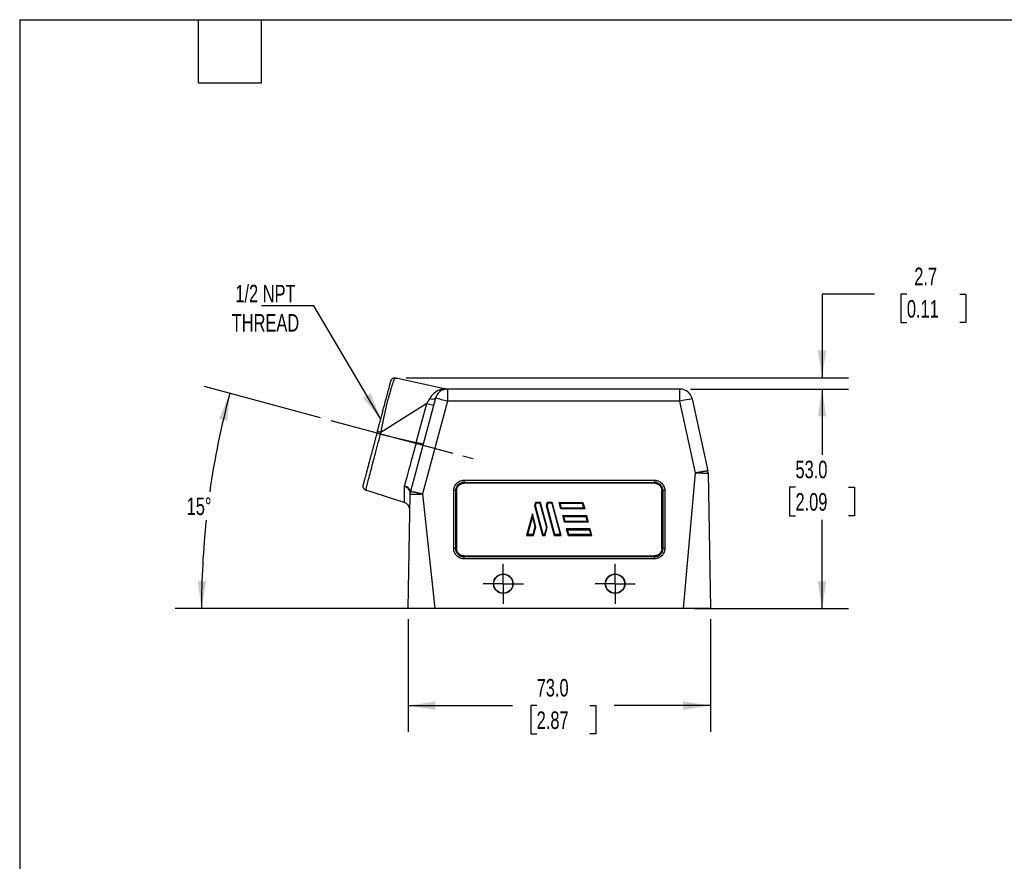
# Model space of a CAD drawing. Header units: millimetres. Extents: x 13 to 546, y 13 to 419.
# Tile 2 of 3: x 13 to 250, y 216 to 419. Entities that reach past the tile are written whole.
import ezdxf

# ---------------------------------------------------------------- set-up
doc = ezdxf.new("R2010")
doc.units = ezdxf.units.MM
doc.header["$LTSCALE"] = 2
doc.linetypes.add('SLD-Center', pattern=[19.05, 15.24, -1.27, 1.27, -1.27])
doc.linetypes.add('SLD-Solid', pattern=[0])
doc.layers.add('CENTER', color=40, linetype='SLD-Center')
doc.layers.add('DIMENSIONS', color=140, linetype='SLD-Solid', lineweight=25)
doc.layers.add('TEXT', color=140, linetype='SLD-Solid', lineweight=25)
doc.styles.add('SLDTEXTSTYLE0', font='TXT', dxfattribs={"width": 0.7})
doc.dimstyles.new('SLDDIMSTYLE0', dxfattribs={"dimtxt": 4.316016, "dimasz": 6.604, "dimexe": 0, "dimexo": 0.0625, "dimgap": 1.079004, "dimtad": 0, "dimtih": 1, "dimtoh": 1, "dimrnd": 1e-09, "dimzin": 4, "dimdsep": 46, "dimtxsty": 'SLDTEXTSTYLE0', "dimsah": 1, "dimcen": 0.09, "dimadec": 0, "dimazin": 1, "dimtfac": 1, "dimtofl": 0, "dimtmove": 0, "dimatfit": 3, "dimfxl": 0, "dimfrac": 2, "dimtolj": 1, "dimtzin": 12, "dimarcsym": 0})
doc.dimstyles.new('SLDDIMSTYLE3', dxfattribs={"dimtxt": 4.316016, "dimasz": 6.604, "dimexe": 0, "dimexo": 0.0625, "dimgap": 1.079004, "dimtad": 0, "dimtih": 1, "dimtoh": 1, "dimrnd": 1e-09, "dimzin": 12, "dimdsep": 46, "dimtxsty": 'SLDTEXTSTYLE0', "dimsah": 1, "dimcen": 0.09, "dimadec": 0, "dimazin": 3, "dimtfac": 1, "dimtmove": 0, "dimatfit": 0, "dimfxl": 0, "dimfrac": 2, "dimtolj": 1, "dimtzin": 12, "dimarcsym": 0})
doc.dimstyles.new('SLDDIMSTYLE4', dxfattribs={"dimtxt": 4.316016, "dimasz": 6.604, "dimexe": 0, "dimexo": 0.0625, "dimgap": 1.079004, "dimtad": 0, "dimtih": 1, "dimtoh": 1, "dimdec": 4, "dimlfac": 2, "dimzin": 12, "dimdsep": 46, "dimtxsty": 'SLDTEXTSTYLE0', "dimsah": 1, "dimcen": 0.09, "dimadec": 0, "dimazin": 3, "dimtfac": 1, "dimtdec": 0, "dimtofl": 0, "dimtmove": 0, "dimatfit": 3, "dimfxl": 0, "dimfrac": 2, "dimtolj": 1, "dimtzin": 12, "dimarcsym": 0})
doc.dimstyles.new('SLDDIMSTYLE5', dxfattribs={"dimtxt": 0.18, "dimasz": 6.604, "dimexe": 0, "dimexo": 0.0625, "dimgap": 0, "dimtad": 0, "dimtih": 1, "dimtoh": 1, "dimdec": 0, "dimrnd": 1e-09, "dimzin": 0, "dimdsep": 46, "dimtxsty": 'Standard', "dimsah": 1, "dimcen": 0.09, "dimadec": 0, "dimazin": 0, "dimtfac": 6.604, "dimtdec": 0, "dimtofl": 0, "dimtmove": 0, "dimatfit": 3, "dimfxl": 0, "dimfrac": 2, "dimtolj": 1, "dimtzin": 0, "dimarcsym": 0})

# ---------------------------------------------------------------- blocks, each defined once
blk = doc.blocks.new('_D_6')
at = {"layer": 'DIMENSIONS'}
for p, q in [((174.68, 329.91), (212.8, 329.91)), ((206.45, 329.91), (206.45, 314.02)), ((200.03, 306.2), (198.59, 306.2)), ((198.59, 306.2), (198.59, 299.34)), ((212.86, 306.2), (214.31, 306.2)), ((214.31, 306.2), (214.31, 299.34)), ((198.59, 299.34), (200.03, 299.34)), ((206.45, 276.91), (206.45, 298.37)), ((214.31, 299.34), (212.86, 299.34)), ((175.54, 276.91), (212.8, 276.91))]:
    blk.add_line(p, q, dxfattribs=at)
for points in [[(206.45, 329.91), (205.43, 323.31), (207.46, 323.31)], [(206.45, 276.91), (207.46, 283.52), (205.43, 283.52)]]:
    blk.add_solid(points, dxfattribs=at)
at = {"layer": 'DIMENSIONS', "char_height": 4.233, "attachment_point": 1, "style": 'SLDTEXTSTYLE0'}
for s, insert in [('53.0', (200.03, 312.62)), ('2.09', (200.03, 304.8))]:
    blk.add_mtext(s, dxfattribs=dict(at, insert=insert))
blk = doc.blocks.new('_D_7')
at = {"layer": 'DIMENSIONS'}
for p, q in [((219.15, 352.81), (206.45, 352.81)), ((206.45, 352.81), (206.45, 332.63)), ((226.93, 352.81), (225.48, 352.81)), ((225.48, 352.81), (225.48, 345.95)), ((239.75, 352.81), (241.2, 352.81)), ((241.2, 352.81), (241.2, 345.95)), ((225.48, 345.95), (226.93, 345.95)), ((241.2, 345.95), (239.75, 345.95)), ((106.04, 332.63), (212.8, 332.63)), ((174.68, 329.91), (212.8, 329.91)), ((206.45, 329.91), (206.45, 317.21))]:
    blk.add_line(p, q, dxfattribs=at)
for points in [[(206.45, 332.63), (207.46, 339.23), (205.43, 339.23)], [(206.45, 329.91), (205.43, 323.31), (207.46, 323.31)]]:
    blk.add_solid(points, dxfattribs=at)
at = {"layer": 'DIMENSIONS', "char_height": 4.233, "attachment_point": 1, "style": 'SLDTEXTSTYLE0'}
for s, insert in [('2.7', (228.72, 359.23)), ('0.11', (226.93, 351.41))]:
    blk.add_mtext(s, dxfattribs=dict(at, insert=insert))
blk = doc.blocks.new('_D_8')
at = {"layer": 'DIMENSIONS'}
for p, q in [((106.48, 274.37), (106.48, 247.15)), ((179.48, 274.37), (179.48, 247.15)), ((106.48, 253.5), (131.7, 253.5)), ((137.54, 253.5), (136.09, 253.5)), ((136.09, 253.5), (136.09, 246.64)), ((150.37, 253.5), (151.82, 253.5)), ((151.82, 253.5), (151.82, 246.64)), ((179.48, 253.5), (156.22, 253.5)), ((136.09, 246.64), (137.54, 246.64)), ((151.82, 246.64), (150.37, 246.64))]:
    blk.add_line(p, q, dxfattribs=at)
for points in [[(106.48, 253.5), (113.09, 252.48), (113.09, 254.51)], [(179.48, 253.5), (172.88, 254.51), (172.88, 252.48)]]:
    blk.add_solid(points, dxfattribs=at)
at = {"layer": 'DIMENSIONS', "char_height": 4.233, "attachment_point": 1, "style": 'SLDTEXTSTYLE0'}
for s, insert in [('73.0', (137.54, 259.92)), ('2.87', (137.54, 252.09))]:
    blk.add_mtext(s, dxfattribs=dict(at, insert=insert))
blk = doc.blocks.new('_D_9')
at = {"layer": 'DIMENSIONS'}
for p, q in [((85.37, 322.99), (57.31, 330.5)), ((110.43, 276.91), (50.26, 276.91))]:
    blk.add_line(p, q, dxfattribs=at)
for start, end in [(165.0056, 171.9214), (173.894, 180)]:
    blk.add_arc((257.38, 276.91), 200.78, start, end, dxfattribs=at)
for points in [[(63.44, 328.86), (60.85, 322.7), (62.82, 322.21)], [(56.61, 276.91), (57.73, 283.5), (55.7, 283.53)]]:
    blk.add_solid(points, dxfattribs=at)
at = {"layer": 'DIMENSIONS', "insert": (53.02, 303.73), "char_height": 4.233, "attachment_point": 1, "style": 'SLDTEXTSTYLE0'}
blk.add_mtext('15°', dxfattribs=at)
blk = doc.blocks.new('SW_CENTERMARKSYMBOL_4')
at = {"layer": 'CENTER', "color": 0}
for p, q in [((0, 2.54), (0, 4.84)), ((0, 0), (0, 2.54)), ((-2.54, 0), (-4.84, 0)), ((0, 0), (-2.54, 0)), ((0, 0), (0, -2.54)), ((0, 0), (2.54, 0)), ((2.54, 0), (4.84, 0)), ((0, -2.54), (0, -4.84))]:
    blk.add_line(p, q, dxfattribs=at)
blk = doc.blocks.new('SW_CENTERMARKSYMBOL_5')
at = {"layer": 'CENTER', "color": 0}
for p, q in [((0, 2.54), (0, 4.84)), ((0, 0), (0, 2.54)), ((-2.54, 0), (-4.84, 0)), ((0, 0), (-2.54, 0)), ((0, 0), (0, -2.54)), ((0, 0), (2.54, 0)), ((2.54, 0), (4.84, 0)), ((0, -2.54), (0, -4.84))]:
    blk.add_line(p, q, dxfattribs=at)

msp = doc.modelspace()

# ---------------------------------------------------------------- linework, layer by layer
for p, q in [((103.908464, 332.543132), (115.562802, 329.959428)), ((115.985645, 329.914404), (115.985645, 326.966761)), ((172.139564, 329.914404), (115.985645, 329.914404)), ((172.139564, 326.966761), (172.139564, 329.914404)), ((110.995116, 326.454295), (99.941276, 319.459665)), ((113.087867, 327.690861), (107.051263, 305.161948)), ((108.474843, 317.048512), (110.995116, 326.454295)), ((115.985645, 326.966761), (109.996051, 304.613295)), ((110.995116, 326.454295), (112.638538, 326.013942)), ((172.139564, 326.966761), (115.985645, 326.966761)), ((175.88966, 309.723797), (172.139564, 326.966761)), ((175.071036, 327.551956), (178.853046, 310.162248)), ((98.957399, 319.247848), (99.07635, 319.691553)), ((99.822325, 319.01596), (99.941276, 319.459665)), ((99.822326, 319.015964), (108.474843, 317.048512)), ((110.118266, 316.608158), (108.474843, 317.048512)), ((172.995326, 276.914404), (175.88966, 309.723797)), ((178.910591, 309.67082), (179.482356, 276.914404)), ((120.000004, 307.905038), (165.964581, 307.905038)), ((120.000004, 307.905038), (120.000004, 307.396388)), ((120.000004, 307.396388), (165.964581, 307.396388)), ((120.000004, 307.396388), (120.005262, 307.391129)), ((120.005262, 307.391129), (165.959323, 307.391129)), ((120.005262, 307.187669), (120.005262, 307.391129)), ((165.959323, 307.187669), (120.005262, 307.187669)), ((165.959323, 307.391129), (165.964581, 307.396388)), ((165.959323, 307.391129), (165.959323, 307.187669)), ((165.964581, 307.905038), (165.964581, 307.396388)), ((105.569529, 302.566008), (96.262238, 305.500586)), ((106.482356, 276.914404), (106.964777, 304.552256)), ((109.996051, 304.613295), (112.967226, 276.914404)), ((117.495367, 291.435824), (117.499623, 305.40618)), ((117.995291, 291.427097), (117.999547, 305.397454)), ((118.005018, 305.391982), (117.999547, 305.397454)), ((118.000765, 291.432572), (118.005018, 305.391982)), ((118.204988, 305.388492), (118.200735, 291.429082)), ((167.76385, 291.429082), (167.759597, 305.388492)), ((167.965038, 305.397454), (167.959566, 305.391982)), ((167.959566, 305.391982), (167.963819, 291.432572)), ((167.965038, 305.397454), (167.969294, 291.427097)), ((168.464961, 305.40618), (168.469218, 291.435824)), ((137.249851, 302.570546), (137.042473, 301.7966)), ((137.249528, 301.7966), (137.403316, 302.370546)), ((137.249851, 302.570546), (137.403316, 302.370546)), ((138.491536, 302.570546), (137.249851, 302.570546)), ((138.338071, 302.370546), (137.403316, 302.370546)), ((138.338071, 302.370546), (138.491536, 302.570546)), ((138.338071, 302.370546), (139.902423, 296.532304)), ((140.109478, 296.532304), (138.491536, 302.570546)), ((140.070979, 302.570546), (139.8636, 301.7966)), ((140.224444, 302.370546), (140.070656, 301.7966)), ((140.224444, 302.370546), (140.070979, 302.570546)), ((141.312664, 302.570546), (140.070979, 302.570546)), ((141.159198, 302.370546), (140.224444, 302.370546)), ((141.159198, 302.370546), (141.312664, 302.570546)), ((141.159198, 302.370546), (143.195612, 294.770546)), ((143.456257, 294.570546), (141.312664, 302.570546)), ((143.397824, 300.970546), (142.969106, 302.570546)), ((143.229751, 302.370546), (142.969106, 302.570546)), ((142.969106, 302.570546), (148.714889, 302.570546)), ((143.55129, 301.170546), (143.229751, 302.370546)), ((143.229751, 302.370546), (148.561423, 302.370546)), ((148.561423, 302.370546), (148.714889, 302.570546)), ((148.561423, 302.370546), (148.882962, 301.170546)), ((148.714889, 302.570546), (149.143607, 300.970546)), ((136.498953, 299.768155), (135.106257, 294.570546)), ((136.498953, 299.768155), (136.498953, 298.995415)), ((137.327174, 296.677193), (136.498953, 299.768155)), ((137.249528, 301.7966), (137.042473, 301.7966)), ((137.042473, 301.7966), (138.978688, 294.570546)), ((139.132153, 294.770546), (137.249528, 301.7966)), ((139.8636, 301.7966), (140.070656, 301.7966)), ((139.8636, 301.7966), (141.799816, 294.570546)), ((141.953281, 294.770546), (140.070656, 301.7966)), ((143.55129, 301.170546), (143.397824, 300.970546)), ((149.143607, 300.970546), (143.397824, 300.970546)), ((148.882962, 301.170546), (143.55129, 301.170546)), ((149.143607, 300.970546), (148.882962, 301.170546)), ((135.366903, 294.770546), (136.498953, 298.995415)), ((136.498953, 298.995415), (137.120118, 296.677193)), ((144.255262, 297.770546), (143.826543, 299.370546)), ((144.087188, 299.170546), (143.826543, 299.370546)), ((143.826543, 299.370546), (149.572326, 299.370546)), ((144.408727, 297.970546), (144.087188, 299.170546)), ((144.087188, 299.170546), (149.418861, 299.170546)), ((144.255262, 297.770546), (144.408727, 297.970546)), ((150.001045, 297.770546), (144.255262, 297.770546)), ((149.7404, 297.970546), (144.408727, 297.970546)), ((149.418861, 299.170546), (149.572326, 299.370546)), ((149.418861, 299.170546), (149.7404, 297.970546)), ((149.572326, 299.370546), (150.001045, 297.770546)), ((149.7404, 297.970546), (150.001045, 297.770546)), ((137.120118, 296.677193), (136.609234, 294.770546)), ((136.762699, 294.570546), (137.327174, 296.677193)), ((137.120118, 296.677193), (137.327174, 296.677193)), ((139.902423, 296.532304), (139.430362, 294.770546)), ((139.583827, 294.570546), (140.109478, 296.532304)), ((139.902423, 296.532304), (140.109478, 296.532304)), ((144.683981, 296.170546), (145.112699, 294.570546)), ((144.683981, 296.170546), (144.944626, 295.970546)), ((150.429763, 296.170546), (144.683981, 296.170546)), ((145.266165, 294.770546), (144.944626, 295.970546)), ((144.944626, 295.970546), (150.276298, 295.970546)), ((150.276298, 295.970546), (150.429763, 296.170546)), ((150.276298, 295.970546), (150.597837, 294.770546)), ((150.858482, 294.570546), (150.429763, 296.170546)), ((135.366903, 294.770546), (135.106257, 294.570546)), ((135.106257, 294.570546), (136.762699, 294.570546)), ((136.609234, 294.770546), (135.366903, 294.770546)), ((136.609234, 294.770546), (136.762699, 294.570546)), ((139.132153, 294.770546), (138.978688, 294.570546)), ((138.978688, 294.570546), (139.583827, 294.570546)), ((139.430362, 294.770546), (139.132153, 294.770546)), ((139.430362, 294.770546), (139.583827, 294.570546)), ((141.953281, 294.770546), (141.799816, 294.570546)), ((141.799816, 294.570546), (143.456257, 294.570546)), ((143.195612, 294.770546), (141.953281, 294.770546)), ((143.195612, 294.770546), (143.456257, 294.570546)), ((145.266165, 294.770546), (145.112699, 294.570546)), ((145.112699, 294.570546), (150.858482, 294.570546)), ((150.597837, 294.770546), (145.266165, 294.770546)), ((150.597837, 294.770546), (150.858482, 294.570546)), ((117.995291, 291.427097), (118.000765, 291.432572)), ((167.963819, 291.432572), (167.969294, 291.427097)), ((119.999912, 289.432328), (119.994224, 289.42664)), ((119.994224, 288.935443), (119.994224, 289.42664)), ((165.970361, 289.42664), (119.994224, 289.42664)), ((165.970361, 288.935443), (119.994224, 288.935443)), ((119.999912, 289.432328), (119.999912, 289.628807)), ((119.999912, 289.628807), (165.964673, 289.628807)), ((165.964673, 289.432328), (119.999912, 289.432328)), ((165.964673, 289.628807), (165.964673, 289.432328)), ((165.970361, 289.42664), (165.964673, 289.432328)), ((165.970361, 288.935443), (165.970361, 289.42664)), ((172.995326, 276.914404), (112.967226, 276.914404))]:
    msp.add_line(p, q)
at = {"flags": 128}
for points in [[(99.822326, 319.015964), (99.648961, 319.062441), (99.484784, 319.106456), (99.335292, 319.146534), (99.205492, 319.181333), (99.099732, 319.209688), (99.021553, 319.230649), (98.973573, 319.243514), (98.9574, 319.247852)], [(99.941276, 319.459665), (99.767911, 319.506142), (99.603733, 319.550156), (99.454242, 319.590234), (99.324442, 319.625034), (99.218682, 319.653388), (99.140503, 319.674349), (99.092523, 319.687214), (99.07635, 319.691553)]]:
    msp.add_lwpolyline(points, dxfattribs=at)
for centre, radius in [((129.482356, 282.914763), 2.361386), ((129.482356, 282.914404), 2.299384), ((156.482356, 282.914763), 2.361386), ((156.482356, 282.914404), 2.299384)]:
    msp.add_circle(centre, radius)
for centre, radius, start, end in [((115.985645, 326.914404), 3, 90, 165), ((115.974037, 331.81439), 1.9, 257.5, 270.13572547), ((172.139564, 326.914404), 3, 12.26992876, 90), ((112.346227, 329.174534), 1.658709, 247.10955166, 296.55897353), ((104.251956, 286.170044), 42.450578, 73.95404843, 77.98628504), ((182.528285, 282.560656), 45.605128, 99.4111399, 103.16741884), ((176.578457, 309.667724), 2.327726, 359.87903348, 12.2659268), ((176.410972, 309.627189), 2.5, 1, 12.26992877), ((96.562944, 306.454303), 1, 164.99270358, 252.5), ((108.105113, 304.828007), 1.13535, 164.90955833, 178.95345629), ((109.252139, 304.572674), 2.278398, 165.01089541, 180.86738169), ((117.619387, 297.942793), 7.464347, 87.0806595, 90.9193405), ((118.157082, 308.373846), 2.985739, 267.0806595, 270.9193405), ((167.807502, 308.373846), 2.985739, 269.0806595, 272.9193405), ((168.345197, 297.942793), 7.464347, 89.0806595, 92.9193405), ((104.998188, 300.753946), 1.9, 359, 72.49997474), ((117.615131, 283.972437), 7.464347, 87.0806595, 90.9193405), ((118.152829, 294.414436), 2.985739, 267.0806595, 270.9193405), ((167.811756, 294.414436), 2.985739, 269.0806595, 272.9193405), ((168.349454, 283.972437), 7.464347, 89.0806595, 92.9193405)]:
    msp.add_arc(centre, radius, start, end)
for points, knots in [([(99.07635, 319.691553), (99.107526, 319.807844), (99.169864, 320.040376), (99.263296, 320.388891), (99.356605, 320.736945), (99.449789, 321.084537), (99.542849, 321.431663), (99.635786, 321.778333), (99.804299, 322.406912), (100.045884, 323.308062), (100.35224, 324.450814), (100.645466, 325.544593), (100.922565, 326.578214), (101.18031, 327.539641), (101.414905, 328.414717), (101.624879, 329.19795), (101.80884, 329.884153), (101.967131, 330.474602), (102.098103, 330.963149), (102.20285, 331.35387), (102.267377, 331.594565), (102.305698, 331.737507), (102.327498, 331.818827), (102.342977, 331.876565), (102.347537, 331.893572), (102.34982, 331.90209)], [0, 0, 0, 0, 0.0178887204, 0.0357697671, 0.0536591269, 0.0715727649, 0.089526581, 0.107536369, 0.1256177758, 0.1880498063, 0.2506364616, 0.313133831, 0.3754450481, 0.4381345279, 0.5003903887, 0.5623769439, 0.6250878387, 0.6869526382, 0.7495918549, 0.8117912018, 0.8745564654, 0.9058746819, 0.9371846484, 0.9685414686, 1, 1, 1, 1]), ([(99.941276, 319.459665), (99.963959, 319.580681), (100.009296, 319.822557), (100.078532, 320.184486), (100.148525, 320.545131), (100.219304, 320.904223), (100.290776, 321.261528), (100.362884, 321.616801), (100.435558, 321.969802), (100.508732, 322.320288), (100.582339, 322.668017), (100.656312, 323.012748), (100.730585, 323.35424), (100.80509, 323.69225), (100.87976, 324.026537), (100.954525, 324.356859), (101.029376, 324.68319), (101.104278, 325.005576), (101.243929, 325.600115), (101.479663, 326.571837), (101.77291, 327.718467), (102.07914, 328.862593), (102.305537, 329.667942), (102.4871, 330.279478), (102.608299, 330.671957), (102.723901, 331.02977), (102.833846, 331.352609), (102.938054, 331.640106), (103.036451, 331.891906), (103.128962, 332.107664), (103.215503, 332.286956), (103.296036, 332.429669), (103.370332, 332.534505), (103.438892, 332.604579), (103.479275, 332.619214), (103.499469, 332.626533)], [0, 0, 0, 0, 0.0170394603, 0.034056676, 0.0510539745, 0.0680333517, 0.0849964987, 0.1019448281, 0.1188795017, 0.1358014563, 0.1527114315, 0.1696099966, 0.1864975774, 0.203374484, 0.2202409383, 0.2370971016, 0.2539431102, 0.2708117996, 0.2877210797, 0.3486290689, 0.4308527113, 0.4916893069, 0.5735872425, 0.6091603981, 0.6446958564, 0.6802104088, 0.7157164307, 0.751222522, 0.7867341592, 0.8222543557, 0.8577843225, 0.8933241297, 0.9288733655, 0.9644317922, 1, 1, 1, 1]), ([(102.34982, 331.90209), (102.359663, 331.934882), (102.379392, 332.000613), (102.421617, 332.094704), (102.472461, 332.184017), (102.53183, 332.266858), (102.598172, 332.342122), (102.67006, 332.408948), (102.745892, 332.466855), (102.824089, 332.515702), (102.90316, 332.555666), (102.98176, 332.587185), (103.058742, 332.610896), (103.133169, 332.627572), (103.204318, 332.638062), (103.271665, 332.643233), (103.33487, 332.643964), (103.393725, 332.640989), (103.44821, 332.635326), (103.482827, 332.629388), (103.499469, 332.626533)], [0, 0, 0, 0, 0.0687182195, 0.137746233, 0.206624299, 0.274891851, 0.3421039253, 0.4078461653, 0.4717471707, 0.5334873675, 0.5928040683, 0.649492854, 0.7034057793, 0.7544471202, 0.8025674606, 0.8477568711, 0.890037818, 0.9294582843, 0.9660854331, 1, 1, 1, 1]), ([(103.499471, 332.62654), (103.568535, 332.613354), (103.705214, 332.587257), (103.841195, 332.557736), (103.908464, 332.543132)], [0, 0, 0, 0, 0.5052996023, 1, 1, 1, 1]), ([(115.562802, 329.959428), (115.62024, 329.946694), (115.669887, 329.934905), (115.660908, 329.928945), (115.604764, 329.934117), (115.391024, 329.945497), (115.19372, 329.946337), (114.567745, 329.879585), (114.110051, 329.747592), (112.828107, 329.113188), (112.134133, 328.408367), (111.701039, 327.646448)], [0, 0, 0, 0, 0.0625, 0.0625, 0.125, 0.125, 0.25, 0.25, 0.5, 0.5, 1, 1, 1, 1]), ([(98.9574, 319.247852), (98.927423, 319.136035), (98.868126, 318.914846), (98.780242, 318.587024), (98.69448, 318.267121), (98.610918, 317.955424), (98.529622, 317.652175), (98.450646, 317.357585), (98.374033, 317.071807), (98.176279, 316.334154), (97.939029, 315.449176), (97.660528, 314.410326), (97.397591, 313.429529), (97.017887, 312.013177), (96.566729, 310.330289), (96.204571, 308.979386), (95.983052, 308.153085), (95.854944, 307.675225), (95.747353, 307.273894), (95.674163, 307.000883), (95.630205, 306.836913), (95.609884, 306.761112), (95.598901, 306.720145), (95.597644, 306.715454), (95.597051, 306.713245)], [0, 0, 0, 0, 0.0170646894, 0.0337561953, 0.050068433, 0.0659957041, 0.0815327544, 0.0966748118, 0.1114176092, 0.1257573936, 0.2113210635, 0.2509074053, 0.2954849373, 0.3757430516, 0.5002031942, 0.6246018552, 0.699663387, 0.7492991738, 0.7982501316, 0.8743151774, 0.9106218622, 0.9436710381, 0.9734632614, 1, 1, 1, 1]), ([(96.262238, 305.500586), (96.259318, 305.501507), (96.350419, 305.856916), (96.705927, 307.219365), (96.970105, 308.225516), (97.626965, 310.719054), (98.024583, 312.225148), (98.883614, 315.473578), (99.356102, 317.257771), (99.822326, 319.015964)], [0, 0, 0, 0, 0.25, 0.25, 0.5, 0.5, 0.75, 0.75, 1, 1, 1, 1]), ([(108.474843, 317.048512), (107.930767, 315.057032), (107.384953, 313.064226), (106.385157, 309.423765), (105.93483, 307.789374), (105.566882, 306.460018)], [0, 0, 0, 0, 0.5, 0.5, 1, 1, 1, 1]), ([(175.88966, 309.723797), (175.94724, 309.735174), (176.063654, 309.758176), (176.23961, 309.792343), (176.418074, 309.826539), (176.598282, 309.860545), (176.779385, 309.894178), (176.960458, 309.927226), (177.140495, 309.959462), (177.318416, 309.990647), (177.49307, 310.020524), (177.663236, 310.048825), (177.827637, 310.075274), (178.020195, 310.105011), (178.22591, 310.134733), (178.425931, 310.160341), (178.585502, 310.176941), (178.706254, 310.185003), (178.789499, 310.184888), (178.840716, 310.17792), (178.848989, 310.167405), (178.853046, 310.162248)], [0, 0, 0, 0, 0.0374442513, 0.0757033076, 0.1147772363, 0.1546660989, 0.1953699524, 0.2368888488, 0.279222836, 0.3223719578, 0.3663362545, 0.4111157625, 0.4567105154, 0.5031205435, 0.5815741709, 0.6575377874, 0.7310112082, 0.8019942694, 0.870486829, 0.9364887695, 1, 1, 1, 1]), ([(175.88966, 309.723797), (175.947176, 309.720636), (176.061625, 309.714345), (176.231981, 309.705588), (176.399738, 309.697394), (176.564596, 309.689804), (176.726249, 309.682805), (176.884395, 309.676394), (177.03873, 309.670569), (177.188951, 309.665324), (177.334755, 309.660655), (177.475841, 309.656558), (177.611904, 309.653026), (177.742644, 309.650059), (177.867749, 309.647632), (178.042613, 309.644952), (178.332909, 309.64163), (178.597091, 309.64295), (178.768811, 309.648181), (178.84792, 309.65312), (178.890275, 309.657981), (178.901359, 309.661347), (178.906178, 309.66281)], [0, 0, 0, 0, 0.0377266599, 0.0750704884, 0.1120822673, 0.1488066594, 0.1852825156, 0.221543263, 0.2576173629, 0.2935288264, 0.3292977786, 0.3649410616, 0.400472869, 0.4359054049, 0.4712495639, 0.506515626, 0.5911299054, 0.7535254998, 0.8342423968, 0.9022347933, 0.9574970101, 1, 1, 1, 1]), ([(117.499623, 305.40618), (117.500568, 305.458846), (117.502451, 305.56377), (117.517665, 305.720145), (117.541983, 305.874689), (117.576269, 306.02739), (117.620306, 306.178257), (117.713632, 306.436767), (117.894926, 306.788336), (118.220174, 307.185006), (118.617198, 307.510153), (119.0155, 307.715538), (119.376493, 307.832869), (119.685765, 307.893978), (119.894965, 307.901341), (120.000004, 307.905038)], [0, 0, 0, 0, 0.0402783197, 0.0802453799, 0.1200596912, 0.1598815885, 0.1998713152, 0.2401871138, 0.3700401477, 0.5000334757, 0.6298942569, 0.7598953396, 0.8401139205, 0.919721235, 1, 1, 1, 1]), ([(118.204988, 305.388492), (118.205412, 305.408661), (118.206411, 305.456239), (118.211233, 305.533232), (118.218225, 305.616464), (118.23312, 305.73246), (118.264646, 305.851957), (118.30385, 305.97781), (118.366362, 306.144731), (118.492728, 306.385418), (118.667721, 306.604185), (118.815757, 306.738646), (118.895975, 306.804498), (118.997967, 306.880493), (119.137071, 306.967344), (119.291944, 307.043909), (119.409091, 307.085674), (119.470028, 307.105828), (119.495271, 307.113937), (119.526839, 307.123658), (119.572248, 307.134024), (119.632081, 307.148579), (119.726034, 307.167895), (119.850179, 307.183996), (119.95698, 307.186526), (120.005262, 307.187669)], [0, 0, 0, 0, 0.0214236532, 0.0505358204, 0.0819053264, 0.1101301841, 0.1746230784, 0.2127397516, 0.250145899, 0.363789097, 0.4999168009, 0.5448698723, 0.5760264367, 0.6101002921, 0.6798730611, 0.749882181, 0.7930493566, 0.8118249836, 0.818041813, 0.8212030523, 0.8468970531, 0.8674496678, 0.8865984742, 0.9487339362, 1, 1, 1, 1]), ([(165.959323, 307.187669), (165.979505, 307.187257), (166.027111, 307.186283), (166.104153, 307.181523), (166.187451, 307.174587), (166.30351, 307.159753), (166.423035, 307.128223), (166.548888, 307.089023), (166.716162, 307.02643), (166.957038, 306.90021), (167.175525, 306.724847), (167.311347, 306.576717), (167.376238, 306.49576), (167.433086, 306.420797), (167.48728, 306.341217), (167.552822, 306.226936), (167.605794, 306.119697), (167.645442, 306.020349), (167.663659, 305.964858), (167.677632, 305.923373), (167.685777, 305.898005), (167.695549, 305.866314), (167.705963, 305.820862), (167.72052, 305.76099), (167.73986, 305.666853), (167.755926, 305.542904), (167.758459, 305.43635), (167.759597, 305.388492)], [0, 0, 0, 0, 0.0214326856, 0.0505540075, 0.0819370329, 0.110184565, 0.1746738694, 0.212772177, 0.2501737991, 0.3641966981, 0.4999447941, 0.5450190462, 0.5774313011, 0.6100841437, 0.6449143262, 0.6795770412, 0.7499185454, 0.771692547, 0.7931136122, 0.8119229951, 0.8181812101, 0.8214070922, 0.8471376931, 0.8676494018, 0.8868488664, 0.949178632, 1, 1, 1, 1]), ([(165.964581, 307.905038), (166.017263, 307.904109), (166.12222, 307.902258), (166.278647, 307.887097), (166.433245, 307.862833), (166.586003, 307.828605), (166.736929, 307.784627), (166.995542, 307.69141), (167.347265, 307.510285), (167.744157, 307.185259), (168.069527, 306.788456), (168.275101, 306.390333), (168.39258, 306.029482), (168.453802, 305.720321), (168.461231, 305.511186), (168.464961, 305.40618)], [0, 0, 0, 0, 0.0402844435, 0.0802574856, 0.120077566, 0.1599049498, 0.1998998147, 0.2402203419, 0.3700847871, 0.5000820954, 0.6299389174, 0.7599285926, 0.8401373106, 0.91973336, 1, 1, 1, 1]), ([(106.969952, 304.848744), (106.969613, 304.882417), (106.968929, 304.950237), (106.955481, 305.054248), (106.932625, 305.159867), (106.899351, 305.266384), (106.85596, 305.372862), (106.802616, 305.478429), (106.739737, 305.58223), (106.66787, 305.683479), (106.55674, 305.819349), (106.387456, 305.988544), (106.156486, 306.164068), (105.882373, 306.330165), (105.682611, 306.412386), (105.566883, 306.46002)], [0, 0, 0, 0, 0.0533710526, 0.1074926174, 0.1622474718, 0.2175079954, 0.2731384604, 0.3289976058, 0.3849414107, 0.4408259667, 0.4965103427, 0.6164466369, 0.7451123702, 0.8523353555, 1, 1, 1, 1]), ([(106.964777, 304.552256), (106.964795, 304.553323), (106.964831, 304.555377), (106.96515, 304.573658), (106.965671, 304.603454), (106.966407, 304.645633), (106.967363, 304.700419), (106.968522, 304.766801), (106.969478, 304.821602), (106.969952, 304.848744)], [0, 0, 0, 0, 0.1723308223, 0.3319835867, 0.4803215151, 0.6190418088, 0.7502155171, 0.8762861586, 1, 1, 1, 1]), ([(106.974002, 304.538184), (106.979485, 304.53658), (106.990439, 304.533378), (107.019382, 304.529066), (107.057169, 304.525166), (107.104477, 304.521743), (107.160829, 304.518818), (107.226057, 304.516427), (107.299911, 304.514599), (107.382165, 304.513365), (107.472587, 304.512755), (107.570946, 304.512799), (107.677014, 304.513527), (107.790554, 304.51496), (107.94591, 304.517785), (108.15152, 304.522777), (108.415926, 304.530965), (108.700397, 304.541668), (109.002948, 304.555027), (109.321629, 304.571291), (109.654497, 304.590424), (109.881325, 304.605613), (109.996051, 304.613295)], [0, 0, 0, 0, 0.0380278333, 0.0759677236, 0.1138418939, 0.1516677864, 0.1894589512, 0.2272259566, 0.2649773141, 0.3027204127, 0.3404624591, 0.3782114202, 0.4159769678, 0.453771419, 0.4916106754, 0.561979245, 0.6328035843, 0.704194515, 0.7763205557, 0.8494250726, 0.9238407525, 1, 1, 1, 1]), ([(107.008914, 305.123588), (107.008897, 305.112229), (107.008861, 305.088638), (107.012372, 305.065159), (107.022559, 305.066071), (107.034099, 305.106368), (107.04157, 305.132455)], [0, 0, 0, 0, 0.1070084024, 0.2222390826, 0.4964863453, 1, 1, 1, 1]), ([(107.051263, 305.161948), (107.053109, 305.165311), (107.056852, 305.17213), (107.074514, 305.179046), (107.101897, 305.18349), (107.140584, 305.185005), (107.191008, 305.183466), (107.253866, 305.178668), (107.329715, 305.170445), (107.419065, 305.15864), (107.522339, 305.143117), (107.639866, 305.123768), (107.771872, 305.100502), (107.952611, 305.066944), (108.188712, 305.020523), (108.483746, 304.959248), (108.788545, 304.893334), (109.096794, 304.824511), (109.403014, 304.754255), (109.702589, 304.684009), (109.899705, 304.636511), (109.996051, 304.613295)], [0, 0, 0, 0, 0.0358812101, 0.0727601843, 0.1106369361, 0.1495114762, 0.1893838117, 0.2302539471, 0.2721218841, 0.3149876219, 0.3588511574, 0.4037124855, 0.4495715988, 0.4964284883, 0.5770757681, 0.6548203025, 0.7296619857, 0.8016007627, 0.870636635, 0.936769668, 1, 1, 1, 1]), ([(119.994224, 288.935443), (119.941543, 288.936372), (119.83659, 288.938223), (119.680171, 288.953394), (119.525587, 288.977672), (119.37285, 289.011922), (119.22195, 289.055926), (118.963393, 289.149201), (118.611765, 289.330445), (118.215064, 289.655682), (117.889934, 290.05274), (117.684617, 290.451098), (117.567364, 290.812158), (117.506333, 291.121507), (117.499033, 291.330755), (117.495367, 291.435824)], [0, 0, 0, 0, 0.0402792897, 0.0802458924, 0.1200584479, 0.1598774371, 0.1998632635, 0.2401743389, 0.370008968, 0.4999848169, 0.6298361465, 0.7598416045, 0.8400713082, 0.919696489, 1, 1, 1, 1]), ([(119.999912, 289.628807), (119.979747, 289.629215), (119.932162, 289.630177), (119.855133, 289.634893), (119.771824, 289.641789), (119.655792, 289.656591), (119.53632, 289.68817), (119.410497, 289.727458), (119.242607, 289.790361), (119.001959, 289.916959), (118.783366, 290.091776), (118.649891, 290.239227), (118.584058, 290.319472), (118.468694, 290.474371), (118.355969, 290.677788), (118.280693, 290.887692), (118.254375, 290.994949), (118.240032, 291.054744), (118.220642, 291.148256), (118.204474, 291.272743), (118.201909, 291.379984), (118.200735, 291.429082)], [0, 0, 0, 0, 0.0214176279, 0.0505408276, 0.0819340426, 0.1101921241, 0.174647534, 0.2127451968, 0.2502042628, 0.3649216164, 0.4999961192, 0.544693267, 0.5760239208, 0.6101973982, 0.7497867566, 0.8207909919, 0.8464281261, 0.8670535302, 0.8861000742, 0.9478538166, 1, 1, 1, 1]), ([(167.76385, 291.429082), (167.763453, 291.408895), (167.762517, 291.361274), (167.757878, 291.28419), (167.750984, 291.200838), (167.740638, 291.117745), (167.721776, 291.032366), (167.687585, 290.905044), (167.628529, 290.730032), (167.536203, 290.544969), (167.450284, 290.408706), (167.35659, 290.284432), (167.262473, 290.176608), (167.153974, 290.078318), (167.073819, 290.012424), (166.948812, 289.91924), (166.807459, 289.834998), (166.66908, 289.771752), (166.596739, 289.742746), (166.541313, 289.724629), (166.499996, 289.710721), (166.474878, 289.702666), (166.443449, 289.692972), (166.3981, 289.682634), (166.338332, 289.66805), (166.24461, 289.648715), (166.120337, 289.632533), (166.013349, 289.629972), (165.964673, 289.628807)], [0, 0, 0, 0, 0.0214327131, 0.0505615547, 0.0819584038, 0.1102260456, 0.1393704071, 0.1746865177, 0.2501882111, 0.3349976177, 0.3935690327, 0.4209264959, 0.5001878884, 0.544980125, 0.5762010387, 0.6103051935, 0.710448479, 0.7499875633, 0.7717590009, 0.793133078, 0.8118645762, 0.8180365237, 0.821131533, 0.846773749, 0.8673551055, 0.8864429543, 0.9483353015, 1, 1, 1, 1]), ([(168.469218, 291.435824), (168.468305, 291.383126), (168.466486, 291.278141), (168.451368, 291.12167), (168.427144, 290.967032), (168.392952, 290.814239), (168.349007, 290.66328), (168.255845, 290.404628), (168.074782, 290.052861), (167.749774, 289.655935), (167.35294, 289.330576), (166.954749, 289.125058), (166.593823, 289.007654), (166.284583, 288.946508), (166.075396, 288.939142), (165.970361, 288.935443)], [0, 0, 0, 0, 0.0402976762, 0.0802822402, 0.1201121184, 0.1599475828, 0.1999488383, 0.2402741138, 0.3701430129, 0.5001308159, 0.6299702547, 0.7599414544, 0.8401415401, 0.9197328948, 1, 1, 1, 1]), ([(112.967226, 276.914404), (112.539115, 276.914404), (112.118179, 276.914404), (111.497075, 276.914404), (111.291769, 276.914404), (110.884692, 276.914404), (110.682409, 276.914404), (110.093991, 276.914404), (109.721835, 276.914404), (109.017381, 276.914404), (108.683883, 276.914404), (108.085886, 276.914404), (107.817404, 276.914404), (107.461591, 276.914404), (107.351107, 276.914404), (107.15078, 276.914404), (107.060247, 276.914404), (106.817128, 276.914404), (106.692285, 276.914404), (106.524505, 276.914404), (106.482356, 276.914404), (106.482356, 276.914404)], [0, 0, 0, 0, 0.125, 0.125, 0.1875, 0.1875, 0.25, 0.25, 0.375, 0.375, 0.5, 0.5, 0.625, 0.625, 0.6875, 0.6875, 0.75, 0.75, 0.875, 0.875, 1, 1, 1, 1]), ([(179.482356, 276.914404), (179.482356, 276.914404), (179.440223, 276.914404), (179.316524, 276.914404), (179.265132, 276.914404), (179.141582, 276.914404), (179.069086, 276.914404), (178.824887, 276.914404), (178.625694, 276.914404), (178.155216, 276.914404), (177.881498, 276.914404), (177.283683, 276.914404), (176.957511, 276.914404), (176.426348, 276.914404), (176.242345, 276.914404), (175.868339, 276.914404), (175.677361, 276.914404), (175.09267, 276.914404), (174.684933, 276.914404), (173.847142, 276.914404), (173.423586, 276.914404), (172.995326, 276.914404)], [0, 0, 0, 0, 0.125, 0.125, 0.1875, 0.1875, 0.25, 0.25, 0.375, 0.375, 0.5, 0.5, 0.625, 0.625, 0.6875, 0.6875, 0.75, 0.75, 0.875, 0.875, 1, 1, 1, 1])]:
    msp.add_open_spline(points, degree=3, knots=knots)
for points in [[(111.701039, 327.646448), (111.482338, 327.2617), (111.243017, 326.865089), (110.995116, 326.454295)], [(178.906178, 309.66281), (178.909094, 309.664064), (178.910664, 309.66664), (178.910591, 309.67082)], [(117.999547, 305.397454), (117.999879, 306.486481), (118.910561, 307.396471), (120.000004, 307.396388)], [(120.005262, 307.391129), (118.915936, 307.391096), (118.00535, 306.48101), (118.005018, 305.391982)], [(167.959566, 305.391982), (167.959234, 306.48101), (167.048649, 307.391096), (165.959323, 307.391129)], [(165.964581, 307.396388), (167.054023, 307.396471), (167.964706, 306.486481), (167.965038, 305.397454)], [(107.008914, 305.123588), (107.020358, 305.764178), (106.418011, 306.323816), (105.566882, 306.460018)], [(105.566883, 306.46002), (105.578839, 303.975098), (105.579827, 302.562761), (105.56953, 302.566008)], [(106.964777, 304.552256), (106.964647, 304.544831), (106.968005, 304.540372), (106.974002, 304.538184)], [(119.994224, 289.42664), (118.90477, 289.426557), (117.994793, 290.337229), (117.995291, 291.427097)], [(118.000765, 291.432572), (118.0005, 290.342941), (118.91058, 289.432361), (119.999912, 289.432328)], [(165.964673, 289.432328), (167.054005, 289.432361), (167.964085, 290.342941), (167.963819, 291.432572)], [(167.969294, 291.427097), (167.969792, 290.337229), (167.059814, 289.426557), (165.970361, 289.42664)]]:
    msp.add_open_spline(points, degree=3)
at = {"layer": 'CENTER'}
msp.add_line((87.824089, 322.330001), (122.825758, 312.955023), dxfattribs=at)
at = {"layer": 'TEXT'}
for p, q in [((12.7, 419.1), (546.1, 419.1)), ((12.7, 419.1), (12.7, 12.7)), ((55.88, 403.86), (55.88, 419.1)), ((71.12, 403.86), (71.12, 419.1)), ((55.88, 403.86), (71.12, 403.86))]:
    msp.add_line(p, q, dxfattribs=at)

# ---------------------------------------------------------------- block references
at = {"layer": 'CENTER'}
for name, p in [('SW_CENTERMARKSYMBOL_5', (129.482356, 282.914404)), ('SW_CENTERMARKSYMBOL_4', (156.482356, 282.914404))]:
    msp.add_blockref(name, p, dxfattribs=at)

# ---------------------------------------------------------------- texts
at = {"layer": 'TEXT', "insert": (72.041548, 355.083386), "char_height": 4.23333333, "attachment_point": 2, "style": 'SLDTEXTSTYLE0'}
msp.add_mtext('1/2 NPT^JTHREAD', dxfattribs=at)

# ---------------------------------------------------------------- dimensions: what is measured, and where the dimension line sits
at = {"layer": 'DIMENSIONS'}
for base, p2, dimstyle, picture, middle in [((206.447057, 332.626536), (103.49947, 332.626536), 'SLDDIMSTYLE3', '_D_7', (206.447057, 352.810098)), ((206.447057, 276.914404), (172.995326, 276.914404), 'SLDDIMSTYLE0', '_D_6', (206.447057, 306.198004))]:
    dim = msp.add_linear_dim(base=base, p1=(172.139564, 329.914404), p2=p2, angle=90, dimstyle=dimstyle, dxfattribs=at)
    dim.commit()
    dim.dimension.update_dxf_attribs({"geometry": picture, "text_midpoint": middle, "dimtype": 160})
dim = msp.add_angular_dim_2l(base=(60.661433, 317.068625), line1=((172.995326, 276.914404), (112.967226, 276.914404)), line2=((87.824089, 322.330001), (122.825758, 312.955023)), dimstyle='SLDDIMSTYLE4', dxfattribs=at)
dim.commit()
dim.dimension.update_dxf_attribs({"geometry": '_D_9', "text_midpoint": (58.140989, 301.700523), "dimtype": 162})
dim = msp.add_linear_dim(base=(179.482356, 253.49544), p1=(106.482356, 276.914404), p2=(179.482356, 276.914404), dimstyle='SLDDIMSTYLE0', dxfattribs=at)
dim.commit()
dim.dimension.update_dxf_attribs({"geometry": '_D_8', "text_midpoint": (143.956677, 253.49544), "dimtype": 160})

# ---------------------------------------------------------------- leaders
at = {"layer": 'TEXT'}
msp.add_leader([(99.868851, 322.6477), (83.765443, 349.988011), (71.065443, 349.988011)], dimstyle='SLDDIMSTYLE5', dxfattribs=at)

doc.saveas('drawing.dxf')
